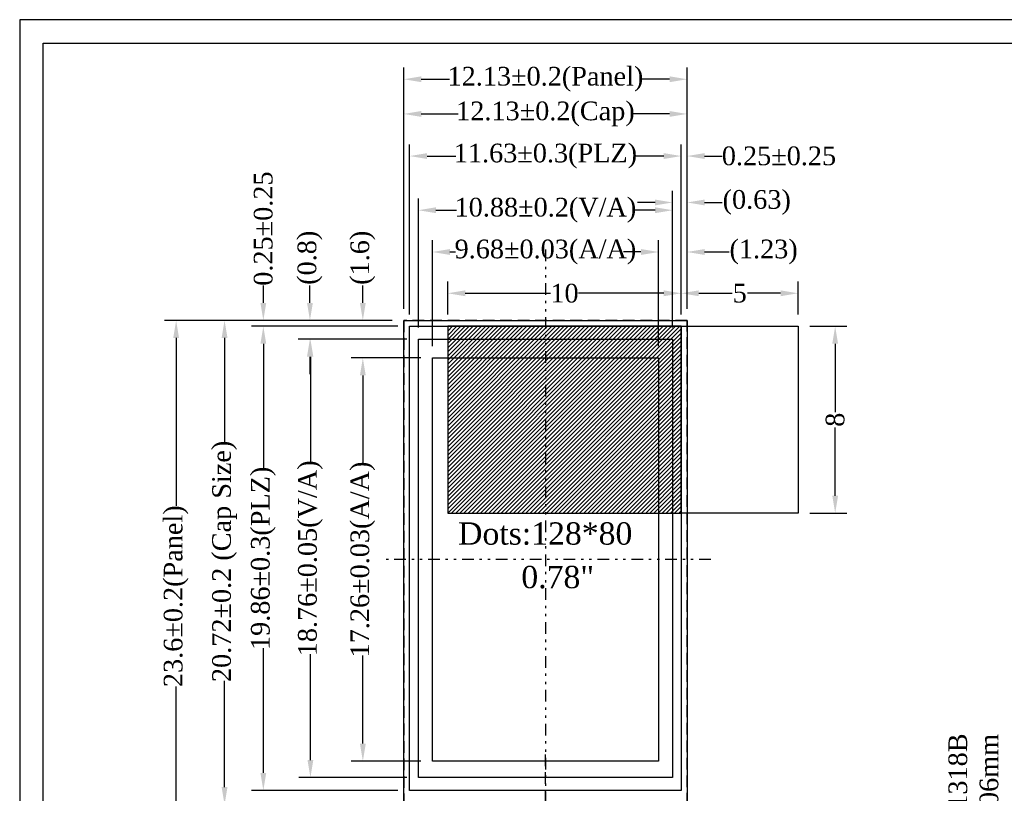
# Model space of a CAD drawing. Extents: x -334 to 152, y -2 to 1135.
# Tile 11 of 20: x -131 to -89, y 45 to 78. Entities that reach past the tile are written whole.
import ezdxf

# ---------------------------------------------------------------- set-up
doc = ezdxf.new("R2010")
doc.units = 0
doc.header["$MEASUREMENT"] = 0
doc.linetypes.add('DASHED', pattern=[0.75, 0.5, -0.25])
doc.linetypes.add('DIVIDE', pattern=[1.25, 0.5, -0.25, 0, -0.25, 0, -0.25])
for name, color, linetype in [('Dimension', 7, 'Continuous'), ('Frame', 7, 'Continuous'), ('Index', 7, 'Continuous')]:
    doc.layers.add(name, color=color, linetype=linetype)
doc.styles.get("Standard").update_dxf_attribs({"font": 'times.ttf'})
doc.dimstyles.get("Standard").update_dxf_attribs({"dimtxt": 0.18, "dimasz": 0.18, "dimexe": 0.18, "dimexo": 0.0625, "dimgap": 0.09, "dimtad": 0, "dimtih": 1, "dimtoh": 1, "dimdec": 4, "dimzin": 0, "dimdsep": 46, "dimtxsty": 'Standard', "dimcen": 0.09, "dimadec": 0, "dimazin": 0, "dimtfac": 1, "dimtdec": 4, "dimtofl": 0, "dimtmove": 0, "dimatfit": 3, "dimfxl": 1, "dimtolj": 1, "dimtzin": 0, "dimarcsym": 0})

# ---------------------------------------------------------------- blocks, each defined once
blk = doc.blocks.new('*D65')
at = {"color": 0, "lineweight": -2, "transparency": 16777216}
for p, q in [((-113.686, 64.181), (-113.686, 68.711)), ((-104.006, 64.181), (-104.006, 68.711)), ((-112.936, 68.211), (-112.7, 68.211)), ((-104.756, 68.211), (-104.992, 68.211))]:
    blk.add_line(p, q, dxfattribs=at)
at = {"color": 0, "transparency": 16777216}
for points in [[(-112.936, 68.336), (-112.936, 68.086), (-113.686, 68.211)], [(-104.756, 68.336), (-104.756, 68.086), (-104.006, 68.211)]]:
    blk.add_solid(points, dxfattribs=at)
at = {"layer": 'Defpoints', "color": 0, "transparency": 16777216}
for p in [(-104.006, 68.211), (-113.686, 63.681), (-104.006, 63.681)]:
    blk.add_point(p, dxfattribs=at)
at = {"color": 0, "transparency": 16777216, "insert": (-108.846, 68.211), "char_height": 0.8, "attachment_point": 5}
blk.add_mtext('\\A1;9.68%%P0.03(A/A)', dxfattribs=at)
blk = doc.blocks.new('*D66')
at = {"color": 0, "lineweight": -2, "transparency": 16777216}
for p, q in [((-114.661, 65.531), (-114.661, 72.817)), ((-103.031, 65.531), (-103.031, 72.817)), ((-113.911, 72.317), (-112.687, 72.317)), ((-103.781, 72.317), (-105.005, 72.317))]:
    blk.add_line(p, q, dxfattribs=at)
at = {"color": 0, "transparency": 16777216}
for points in [[(-113.911, 72.442), (-113.911, 72.192), (-114.661, 72.317)], [(-103.781, 72.442), (-103.781, 72.192), (-103.031, 72.317)]]:
    blk.add_solid(points, dxfattribs=at)
at = {"layer": 'Defpoints', "color": 0, "transparency": 16777216}
for p in [(-103.031, 72.317), (-114.661, 65.031), (-103.031, 65.031)]:
    blk.add_point(p, dxfattribs=at)
at = {"color": 0, "transparency": 16777216, "insert": (-108.846, 72.317), "char_height": 0.8, "attachment_point": 5}
blk.add_mtext('\\A1;11.63%%P0.3(PLZ)', dxfattribs=at)
blk = doc.blocks.new('*D67')
at = {"color": 0, "lineweight": -2, "transparency": 16777216}
for p, q in [((-114.911, 65.781), (-114.911, 76.104)), ((-102.781, 65.781), (-102.781, 76.104)), ((-114.161, 75.604), (-112.949, 75.604)), ((-103.531, 75.604), (-104.743, 75.604))]:
    blk.add_line(p, q, dxfattribs=at)
at = {"color": 0, "transparency": 16777216}
for points in [[(-114.161, 75.729), (-114.161, 75.479), (-114.911, 75.604)], [(-103.531, 75.729), (-103.531, 75.479), (-102.781, 75.604)]]:
    blk.add_solid(points, dxfattribs=at)
at = {"layer": 'Defpoints', "color": 0, "transparency": 16777216}
for p in [(-102.781, 75.604), (-114.911, 65.281), (-102.781, 65.281)]:
    blk.add_point(p, dxfattribs=at)
at = {"color": 0, "transparency": 16777216, "insert": (-108.846, 75.604), "char_height": 0.8, "attachment_point": 5}
blk.add_mtext('\\A1;12.13%%P0.2(Panel)', dxfattribs=at)
blk = doc.blocks.new('*D68')
at = {"color": 0, "lineweight": -2, "transparency": 16777216}
for p, q in [((-114.911, 65.781), (-114.911, 74.619)), ((-102.781, 65.781), (-102.781, 74.619)), ((-114.161, 74.119), (-112.589, 74.119)), ((-103.531, 74.119), (-105.103, 74.119))]:
    blk.add_line(p, q, dxfattribs=at)
at = {"color": 0, "transparency": 16777216}
for points in [[(-114.161, 74.244), (-114.161, 73.994), (-114.911, 74.119)], [(-103.531, 74.244), (-103.531, 73.994), (-102.781, 74.119)]]:
    blk.add_solid(points, dxfattribs=at)
at = {"layer": 'Defpoints', "color": 0, "transparency": 16777216}
for p in [(-102.781, 74.119), (-114.911, 65.281), (-102.781, 65.281)]:
    blk.add_point(p, dxfattribs=at)
at = {"color": 0, "transparency": 16777216, "insert": (-108.846, 74.119), "char_height": 0.8, "attachment_point": 5}
blk.add_mtext('\\A1;12.13%%p0.2(Cap)', dxfattribs=at)
blk = doc.blocks.new('*D69')
at = {"color": 0, "lineweight": -2, "transparency": 16777216}
for p, q in [((-103.406, 64.981), (-103.406, 70.831)), ((-102.781, 65.781), (-102.781, 70.831)), ((-104.156, 70.331), (-104.906, 70.331)), ((-102.031, 70.331), (-101.281, 70.331))]:
    blk.add_line(p, q, dxfattribs=at)
at = {"color": 0, "transparency": 16777216}
for points in [[(-104.156, 70.456), (-104.156, 70.206), (-103.406, 70.331)], [(-102.031, 70.456), (-102.031, 70.206), (-102.781, 70.331)]]:
    blk.add_solid(points, dxfattribs=at)
at = {"layer": 'Defpoints', "color": 0, "transparency": 16777216}
for p in [(-102.781, 70.331), (-102.781, 65.281), (-103.406, 64.481)]:
    blk.add_point(p, dxfattribs=at)
at = {"color": 0, "transparency": 16777216, "insert": (-99.802, 70.331), "char_height": 0.8, "attachment_point": 5}
blk.add_mtext('\\A1;(0.63)', dxfattribs=at)
blk = doc.blocks.new('*D70')
at = {"color": 0, "lineweight": -2, "transparency": 16777216}
for p, q in [((-103.031, 65.531), (-103.031, 72.817)), ((-102.781, 65.781), (-102.781, 72.817)), ((-103.781, 72.317), (-104.531, 72.317)), ((-102.031, 72.317), (-101.281, 72.317))]:
    blk.add_line(p, q, dxfattribs=at)
at = {"color": 0, "transparency": 16777216}
for points in [[(-103.781, 72.442), (-103.781, 72.192), (-103.031, 72.317)], [(-102.031, 72.442), (-102.031, 72.192), (-102.781, 72.317)]]:
    blk.add_solid(points, dxfattribs=at)
at = {"layer": 'Defpoints', "color": 0, "transparency": 16777216}
for p in [(-102.781, 72.317), (-103.031, 65.031), (-102.781, 65.281)]:
    blk.add_point(p, dxfattribs=at)
at = {"color": 0, "transparency": 16777216, "insert": (-98.85, 72.317), "char_height": 0.8, "attachment_point": 5}
blk.add_mtext('\\A1;0.25%%p0.25', dxfattribs=at)
blk = doc.blocks.new('*D71')
at = {"color": 0, "lineweight": -2, "transparency": 16777216}
for p, q in [((-104.006, 64.181), (-104.006, 68.711)), ((-102.781, 65.781), (-102.781, 68.711)), ((-104.756, 68.211), (-105.506, 68.211)), ((-102.031, 68.211), (-100.986, 68.211))]:
    blk.add_line(p, q, dxfattribs=at)
at = {"color": 0, "transparency": 16777216}
for points in [[(-104.756, 68.336), (-104.756, 68.086), (-104.006, 68.211)], [(-102.031, 68.336), (-102.031, 68.086), (-102.781, 68.211)]]:
    blk.add_solid(points, dxfattribs=at)
at = {"layer": 'Defpoints', "color": 0, "transparency": 16777216}
for p in [(-102.781, 68.211), (-102.781, 65.281), (-104.006, 63.681)]:
    blk.add_point(p, dxfattribs=at)
at = {"color": 0, "transparency": 16777216, "insert": (-99.507, 68.211), "char_height": 0.8, "attachment_point": 5}
blk.add_mtext('\\A1;(1.23)', dxfattribs=at)
blk = doc.blocks.new('*D72')
at = {"color": 0, "lineweight": -2, "transparency": 16777216}
for p, q in [((-114.186, 63.681), (-117.163, 63.681)), ((-116.663, 62.931), (-116.663, 59.155)), ((-116.663, 47.171), (-116.663, 50.947)), ((-114.186, 46.421), (-117.163, 46.421))]:
    blk.add_line(p, q, dxfattribs=at)
at = {"color": 0, "transparency": 16777216}
for points in [[(-116.788, 62.931), (-116.538, 62.931), (-116.663, 63.681)], [(-116.788, 47.171), (-116.538, 47.171), (-116.663, 46.421)]]:
    blk.add_solid(points, dxfattribs=at)
at = {"layer": 'Defpoints', "color": 0, "transparency": 16777216}
for p in [(-113.686, 63.681), (-116.663, 46.421), (-113.686, 46.421)]:
    blk.add_point(p, dxfattribs=at)
at = {"color": 0, "transparency": 16777216, "insert": (-116.663, 55.051), "char_height": 0.8, "attachment_point": 5, "rotation": 90}
blk.add_mtext('\\A1;17.26%%p0.03(A/A)', dxfattribs=at)
blk = doc.blocks.new('*D73')
at = {"color": 0, "lineweight": -2, "transparency": 16777216}
for p, q in [((-114.786, 64.481), (-119.406, 64.481)), ((-118.906, 63.731), (-118.906, 59.205)), ((-118.906, 46.471), (-118.906, 50.997)), ((-114.786, 45.721), (-119.406, 45.721))]:
    blk.add_line(p, q, dxfattribs=at)
at = {"color": 0, "transparency": 16777216}
for points in [[(-119.031, 63.731), (-118.781, 63.731), (-118.906, 64.481)], [(-119.031, 46.471), (-118.781, 46.471), (-118.906, 45.721)]]:
    blk.add_solid(points, dxfattribs=at)
at = {"layer": 'Defpoints', "color": 0, "transparency": 16777216}
for p in [(-114.286, 64.481), (-118.906, 45.721), (-114.286, 45.721)]:
    blk.add_point(p, dxfattribs=at)
at = {"color": 0, "transparency": 16777216, "insert": (-118.906, 55.101), "char_height": 0.8, "attachment_point": 5, "rotation": 90}
blk.add_mtext('\\A1;18.76%%P0.05(V/A)', dxfattribs=at)
blk = doc.blocks.new('*D74')
at = {"color": 0, "lineweight": -2, "transparency": 16777216}
for p, q in [((-115.161, 65.031), (-121.422, 65.031)), ((-120.922, 64.281), (-120.922, 58.942)), ((-120.922, 45.921), (-120.922, 51.259)), ((-115.161, 45.171), (-121.422, 45.171))]:
    blk.add_line(p, q, dxfattribs=at)
at = {"color": 0, "transparency": 16777216}
for points in [[(-121.047, 64.281), (-120.797, 64.281), (-120.922, 65.031)], [(-121.047, 45.921), (-120.797, 45.921), (-120.922, 45.171)]]:
    blk.add_solid(points, dxfattribs=at)
at = {"layer": 'Defpoints', "color": 0, "transparency": 16777216}
for p in [(-114.661, 65.031), (-120.922, 45.171), (-114.661, 45.171)]:
    blk.add_point(p, dxfattribs=at)
at = {"color": 0, "transparency": 16777216, "insert": (-120.922, 55.101), "char_height": 0.8, "attachment_point": 5, "rotation": 90}
blk.add_mtext('\\A1;19.86%%P0.3(PLZ)', dxfattribs=at)
blk = doc.blocks.new('*D75')
at = {"color": 0, "lineweight": -2, "transparency": 16777216}
for p, q in [((-115.411, 65.281), (-125.155, 65.281)), ((-124.655, 64.531), (-124.655, 57.345)), ((-124.655, 42.431), (-124.655, 49.616)), ((-115.411, 41.681), (-125.155, 41.681))]:
    blk.add_line(p, q, dxfattribs=at)
at = {"color": 0, "transparency": 16777216}
for points in [[(-124.78, 64.531), (-124.53, 64.531), (-124.655, 65.281)], [(-124.78, 42.431), (-124.53, 42.431), (-124.655, 41.681)]]:
    blk.add_solid(points, dxfattribs=at)
at = {"layer": 'Defpoints', "color": 0, "transparency": 16777216}
for p in [(-114.911, 65.281), (-124.655, 41.681), (-114.911, 41.681)]:
    blk.add_point(p, dxfattribs=at)
at = {"color": 0, "transparency": 16777216, "insert": (-124.655, 53.481), "char_height": 0.8, "attachment_point": 5, "rotation": 90}
blk.add_mtext('\\A1;23.6%%p0.2(Panel)', dxfattribs=at)
blk = doc.blocks.new('*D76')
at = {"color": 0, "lineweight": -2, "transparency": 16777216}
for p, q in [((-120.922, 66.031), (-120.922, 66.781)), ((-115.411, 65.281), (-121.422, 65.281)), ((-115.161, 65.031), (-121.422, 65.031)), ((-120.922, 64.281), (-120.922, 63.531))]:
    blk.add_line(p, q, dxfattribs=at)
at = {"color": 0, "transparency": 16777216}
for points in [[(-121.047, 66.031), (-120.797, 66.031), (-120.922, 65.281)], [(-121.047, 64.281), (-120.797, 64.281), (-120.922, 65.031)]]:
    blk.add_solid(points, dxfattribs=at)
at = {"layer": 'Defpoints', "color": 0, "transparency": 16777216}
for p in [(-120.922, 65.281), (-114.911, 65.281), (-114.661, 65.031)]:
    blk.add_point(p, dxfattribs=at)
at = {"color": 0, "transparency": 16777216, "insert": (-120.922, 69.212), "char_height": 0.8, "attachment_point": 5, "rotation": 90}
blk.add_mtext('\\A1;0.25%%p0.25', dxfattribs=at)
blk = doc.blocks.new('*D77')
at = {"color": 0, "lineweight": -2, "transparency": 16777216}
for p, q in [((-118.927, 66.031), (-118.927, 66.781)), ((-115.411, 65.281), (-119.427, 65.281)), ((-114.786, 64.481), (-119.427, 64.481)), ((-118.927, 63.731), (-118.927, 62.981))]:
    blk.add_line(p, q, dxfattribs=at)
at = {"color": 0, "transparency": 16777216}
for points in [[(-119.052, 66.031), (-118.802, 66.031), (-118.927, 65.281)], [(-119.052, 63.731), (-118.802, 63.731), (-118.927, 64.481)]]:
    blk.add_solid(points, dxfattribs=at)
at = {"layer": 'Defpoints', "color": 0, "transparency": 16777216}
for p in [(-118.927, 65.281), (-114.911, 65.281), (-114.286, 64.481)]:
    blk.add_point(p, dxfattribs=at)
at = {"color": 0, "transparency": 16777216, "insert": (-118.927, 67.964), "char_height": 0.8, "attachment_point": 5, "rotation": 90}
blk.add_mtext('\\A1;(0.8)', dxfattribs=at)
blk = doc.blocks.new('*D78')
at = {"color": 0, "lineweight": -2, "transparency": 16777216}
for p, q in [((-116.663, 66.031), (-116.663, 66.781)), ((-115.411, 65.281), (-117.163, 65.281)), ((-114.186, 63.681), (-117.163, 63.681)), ((-116.663, 62.931), (-116.663, 62.181))]:
    blk.add_line(p, q, dxfattribs=at)
at = {"color": 0, "transparency": 16777216}
for points in [[(-116.788, 66.031), (-116.538, 66.031), (-116.663, 65.281)], [(-116.788, 62.931), (-116.538, 62.931), (-116.663, 63.681)]]:
    blk.add_solid(points, dxfattribs=at)
at = {"layer": 'Defpoints', "color": 0, "transparency": 16777216}
for p in [(-116.663, 65.281), (-114.911, 65.281), (-113.686, 63.681)]:
    blk.add_point(p, dxfattribs=at)
at = {"color": 0, "transparency": 16777216, "insert": (-116.663, 67.964), "char_height": 0.8, "attachment_point": 5, "rotation": 90}
blk.add_mtext('\\A1;(1.6)', dxfattribs=at)
blk = doc.blocks.new('*D80')
at = {"color": 0, "lineweight": -2, "transparency": 16777216}
for p, q in [((-113.031, 65.531), (-113.031, 66.944)), ((-103.031, 65.531), (-103.031, 66.944)), ((-112.281, 66.444), (-108.631, 66.444)), ((-103.781, 66.444), (-107.431, 66.444))]:
    blk.add_line(p, q, dxfattribs=at)
at = {"color": 0, "transparency": 16777216}
for points in [[(-112.281, 66.569), (-112.281, 66.319), (-113.031, 66.444)], [(-103.781, 66.569), (-103.781, 66.319), (-103.031, 66.444)]]:
    blk.add_solid(points, dxfattribs=at)
at = {"layer": 'Defpoints', "color": 0, "transparency": 16777216}
for p in [(-103.031, 66.444), (-113.031, 65.031), (-103.031, 65.031)]:
    blk.add_point(p, dxfattribs=at)
at = {"color": 0, "transparency": 16777216, "insert": (-108.031, 66.444), "char_height": 0.8, "attachment_point": 5}
blk.add_mtext('\\A1;10', dxfattribs=at)
blk = doc.blocks.new('*D81')
at = {"color": 0, "lineweight": -2, "transparency": 16777216}
for p, q in [((-103.031, 65.531), (-103.031, 66.944)), ((-98.031, 65.531), (-98.031, 66.944)), ((-102.281, 66.444), (-100.859, 66.444)), ((-98.781, 66.444), (-100.203, 66.444))]:
    blk.add_line(p, q, dxfattribs=at)
at = {"color": 0, "transparency": 16777216}
for points in [[(-102.281, 66.569), (-102.281, 66.319), (-103.031, 66.444)], [(-98.781, 66.569), (-98.781, 66.319), (-98.031, 66.444)]]:
    blk.add_solid(points, dxfattribs=at)
at = {"layer": 'Defpoints', "color": 0, "transparency": 16777216}
for p in [(-98.031, 66.444), (-103.031, 65.031), (-98.031, 65.031)]:
    blk.add_point(p, dxfattribs=at)
at = {"color": 0, "transparency": 16777216, "insert": (-100.531, 66.444), "char_height": 0.8, "attachment_point": 5}
blk.add_mtext('\\A1;5', dxfattribs=at)
blk = doc.blocks.new('*D82')
at = {"color": 0, "lineweight": -2, "transparency": 16777216}
for p, q in [((-97.531, 65.031), (-95.944, 65.031)), ((-96.444, 64.281), (-96.444, 61.356)), ((-96.444, 57.781), (-96.444, 60.705)), ((-97.531, 57.031), (-95.944, 57.031))]:
    blk.add_line(p, q, dxfattribs=at)
at = {"color": 0, "transparency": 16777216}
for points in [[(-96.569, 64.281), (-96.319, 64.281), (-96.444, 65.031)], [(-96.569, 57.781), (-96.319, 57.781), (-96.444, 57.031)]]:
    blk.add_solid(points, dxfattribs=at)
at = {"layer": 'Defpoints', "color": 0, "transparency": 16777216}
for p in [(-98.031, 65.031), (-98.031, 57.031), (-96.444, 57.031)]:
    blk.add_point(p, dxfattribs=at)
at = {"color": 0, "transparency": 16777216, "insert": (-96.444, 61.031), "char_height": 0.8, "attachment_point": 5, "rotation": 90}
blk.add_mtext('\\A1;8', dxfattribs=at)
blk = doc.blocks.new('*D93')
at = {"color": 0, "lineweight": -2, "transparency": 16777216}
for p, q in [((-114.286, 64.981), (-114.286, 70.499)), ((-103.406, 64.981), (-103.406, 70.499)), ((-113.536, 69.999), (-112.654, 69.999)), ((-104.156, 69.999), (-105.038, 69.999))]:
    blk.add_line(p, q, dxfattribs=at)
at = {"color": 0, "transparency": 16777216}
for points in [[(-113.536, 70.124), (-113.536, 69.874), (-114.286, 69.999)], [(-104.156, 70.124), (-104.156, 69.874), (-103.406, 69.999)]]:
    blk.add_solid(points, dxfattribs=at)
at = {"layer": 'Defpoints', "color": 0, "transparency": 16777216}
for p in [(-103.406, 69.999), (-114.286, 64.481), (-103.406, 64.481)]:
    blk.add_point(p, dxfattribs=at)
at = {"color": 0, "transparency": 16777216, "insert": (-108.846, 69.999), "char_height": 0.8, "attachment_point": 5}
blk.add_mtext('\\A1;10.88%%p0.2(V/A)', dxfattribs=at)
blk = doc.blocks.new('*D94')
at = {"layer": 'Defpoints', "color": 0, "transparency": 16777216}
for p in [(-122.582, 65.281), (-114.911, 65.281), (-114.911, 44.561)]:
    blk.add_point(p, dxfattribs=at)
at = {"layer": 'Dimension', "color": 0, "lineweight": -2, "transparency": 16777216}
for p, q in [((-115.411, 65.281), (-123.082, 65.281)), ((-122.582, 64.531), (-122.582, 60.082)), ((-122.582, 45.311), (-122.582, 49.86)), ((-115.411, 44.561), (-123.082, 44.561))]:
    blk.add_line(p, q, dxfattribs=at)
at = {"layer": 'Dimension', "color": 0, "transparency": 16777216}
for points in [[(-122.707, 64.531), (-122.457, 64.531), (-122.582, 65.281)], [(-122.707, 45.311), (-122.457, 45.311), (-122.582, 44.561)]]:
    blk.add_solid(points, dxfattribs=at)
at = {"layer": 'Dimension', "color": 0, "transparency": 16777216, "insert": (-122.582, 54.971), "char_height": 0.8, "attachment_point": 5, "rotation": 90}
blk.add_mtext('\\A1;20.72±0.2 (Cap Size)', dxfattribs=at)

msp = doc.modelspace()

# ---------------------------------------------------------------- hatches: boundary and pattern name
h = msp.add_hatch()
h.set_pattern_fill('ANSI31', color=4, style=0)
h.set_pattern_definition([(45, (-133.45032, -1.56242), (-0.08838835, 0.08838835), [])])
h.paths.add_polyline_path([(-103.03097, 65.03077), (-113.03097, 65.03077), (-113.03097, 57.03077), (-103.03097, 57.03077)])

# ---------------------------------------------------------------- linework, layer by layer
at = {"color": 1, "linetype": 'DIVIDE'}
for p, q in [((-108.84597, 68.32077), (-108.84597, 27.96652)), ((-101.76793, 55.05077), (-115.80004, 55.05077))]:
    msp.add_line(p, q, dxfattribs=at)
at = {"color": 1, "linetype": 'DASHED'}
msp.add_line((-108.84597, 37.20086), (-108.84597, 46.74046), dxfattribs=at)
for points in [[(-102.78097, 65.28077), (-102.78097, 41.68077), (-114.91097, 41.68077), (-114.91097, 65.28077)], [(-113.68597, 63.68077), (-104.00597, 63.68077), (-104.00597, 46.42077), (-113.68597, 46.42077)]]:
    msp.add_lwpolyline(points, close=True)
at = {"linetype": 'DASHED'}
msp.add_lwpolyline([(-114.91097, 65.28077), (-114.91097, 44.56077), (-102.78097, 44.56077), (-102.78097, 65.28077)], close=True, dxfattribs=at)
at = {"color": 6}
msp.add_lwpolyline([(-114.66097, 65.03077), (-103.03097, 65.03077), (-103.03097, 45.17077), (-114.66097, 45.17077)], close=True, dxfattribs=at)
at = {"color": 4}
for points in [[(-103.03097, 65.03077), (-113.03097, 65.03077), (-113.03097, 57.03077), (-103.03097, 57.03077)], [(-103.03097, 65.03077), (-98.03097, 65.03077), (-98.03097, 57.03077), (-103.03097, 57.03077)], [(-114.28597, 64.48077), (-103.40597, 64.48077), (-103.40597, 45.72077), (-114.28597, 45.72077)]]:
    msp.add_lwpolyline(points, close=True, dxfattribs=at)
at = {"color": 0}
msp.add_lwpolyline([(-113.68597, 63.68077), (-104.00597, 63.68077), (-104.00597, 46.42077), (-113.68597, 46.42077)], close=True, dxfattribs=at)
at = {"layer": 'Frame'}
for points in [[(-11.35147, 78.15231), (-131.35147, 78.15231), (-131.35147, -1.84769), (-11.35147, -1.84769)], [(-12.35147, -0.84769), (-130.35147, -0.84769), (-130.35147, 77.15231), (-12.35147, 77.15231)]]:
    msp.add_lwpolyline(points, close=True, dxfattribs=at)

# ---------------------------------------------------------------- texts
for s, p in [(' Dots:128*80', (-112.94441, 55.68613)), ('0.78"', (-109.8783, 53.82388))]:
    msp.add_text(s, height=0.9555).set_placement(p)
at = {"layer": 'Index'}
for s, p in [('3M #1318B', (-90.79508, 41.80051)), ('10X8X0.06mm', (-89.46175, 40.03555))]:
    msp.add_text(s, height=0.8, rotation=90, dxfattribs=at).set_placement(p)

# ---------------------------------------------------------------- dimensions: what is measured, and where the dimension line sits
for base, p1, p2, text, override, picture, middle in [((-102.78097, 75.60433), (-114.91097, 65.28077), (-102.78097, 65.28077), '<>%%P0.2(Panel)', {"dimtxt": 0.8, "dimasz": 0.75, "dimexe": 0.5, "dimexo": 0.5, "dimgap": 0.1, "dimtih": 0, "dimtoh": 0, "dimzin": 8, "dimazin": 2, "dimtzin": 8}, '*D67', (-108.84597, 75.60433)), ((-102.78097, 74.11876), (-114.91097, 65.28077), (-102.78097, 65.28077), '<>%%p0.2(Cap)', {"dimtxt": 0.8, "dimasz": 0.75, "dimexe": 0.5, "dimexo": 0.5, "dimgap": 0.1, "dimtih": 0, "dimtoh": 0, "dimzin": 8, "dimazin": 2, "dimtzin": 8}, '*D68', (-108.84597, 74.11876)), ((-103.03097, 72.31677), (-114.66097, 65.03077), (-103.03097, 65.03077), '<>%%P0.3(PLZ)', {"dimtxt": 0.8, "dimasz": 0.75, "dimexe": 0.5, "dimexo": 0.5, "dimgap": 0.1, "dimtih": 0, "dimtoh": 0, "dimzin": 8, "dimazin": 2, "dimtzin": 8}, '*D66', (-108.84597, 72.31677)), ((-102.78097, 72.31677), (-103.03097, 65.03077), (-102.78097, 65.28077), '<>%%p0.25', {"dimtxt": 0.8, "dimasz": 0.75, "dimexe": 0.5, "dimexo": 0.5, "dimgap": 0.1, "dimtih": 0, "dimtoh": 0, "dimdec": 2, "dimzin": 8, "dimazin": 2, "dimtzin": 8}, '*D70', (-98.8499, 72.31677)), ((-102.7809720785, 70.330834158), (-103.4059720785, 64.4807659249), (-102.7809720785, 65.2807659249), '(<>)', {"dimtxt": 0.8, "dimasz": 0.75, "dimexe": 0.5, "dimexo": 0.5, "dimgap": 0.1, "dimtih": 0, "dimtoh": 0, "dimdec": 2, "dimzin": 8, "dimazin": 2, "dimtzin": 8}, '*D69', (-99.8024572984, 70.330834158)), ((-103.40597, 69.99898), (-114.28597, 64.48077), (-103.40597, 64.48077), '<>%%p0.2(V/A)', {"dimtxt": 0.8, "dimasz": 0.75, "dimexe": 0.5, "dimexo": 0.5, "dimgap": 0.1, "dimtih": 0, "dimtoh": 0, "dimzin": 8, "dimazin": 2, "dimtzin": 8}, '*D93', (-108.84597, 69.99898)), ((-104.00597, 68.21064), (-113.68597, 63.68077), (-104.00597, 63.68077), '<>%%P0.03(A/A)', {"dimtxt": 0.8, "dimasz": 0.75, "dimexe": 0.5, "dimexo": 0.5, "dimgap": 0.1, "dimtih": 0, "dimtoh": 0, "dimzin": 8, "dimazin": 2, "dimtzin": 8}, '*D65', (-108.84597, 68.21064))]:
    dim = msp.add_linear_dim(base=base, p1=p1, p2=p2, text=text, dimstyle='Standard', override=override)
    dim.commit()
    dim.dimension.update_dxf_attribs({"geometry": picture, "text_midpoint": middle})
for base, p1, p2, text, override, picture, middle in [((-120.9222, 65.28077), (-114.66097, 65.03077), (-114.91097, 65.28077), '<>%%p0.25', {"dimtxt": 0.8, "dimasz": 0.75, "dimexe": 0.5, "dimexo": 0.5, "dimgap": 0.1, "dimtih": 0, "dimtoh": 0, "dimzin": 8, "dimazin": 2, "dimtzin": 8}, '*D76', (-120.9222, 69.21184)), ((-118.92705, 65.28077), (-114.28597, 64.48077), (-114.91097, 65.28077), '(<>)', {"dimtxt": 0.8, "dimasz": 0.75, "dimexe": 0.5, "dimexo": 0.5, "dimgap": 0.1, "dimtih": 0, "dimtoh": 0, "dimdec": 2, "dimzin": 8, "dimazin": 2, "dimtzin": 8}, '*D77', (-118.92705, 67.96397)), ((-116.66256, 65.28077), (-113.68597, 63.68077), (-114.91097, 65.28077), '(<>)', {"dimtxt": 0.8, "dimasz": 0.75, "dimexe": 0.5, "dimexo": 0.5, "dimgap": 0.1, "dimtih": 0, "dimtoh": 0, "dimdec": 2, "dimzin": 8, "dimazin": 2, "dimtzin": 8}, '*D78', (-116.66256, 67.96397)), ((-124.6553, 41.68077), (-114.91097, 65.28077), (-114.91097, 41.68077), '<>%%p0.2(Panel)', {"dimtxt": 0.8, "dimasz": 0.75, "dimexe": 0.5, "dimexo": 0.5, "dimgap": 0.1, "dimtih": 0, "dimtoh": 0, "dimzin": 8, "dimazin": 2, "dimtzin": 8}, '*D75', (-124.6553, 53.48077)), ((-120.9222, 45.17077), (-114.66097, 65.03077), (-114.66097, 45.17077), '<>%%P0.3(PLZ)', {"dimtxt": 0.8, "dimasz": 0.75, "dimexe": 0.5, "dimexo": 0.5, "dimgap": 0.1, "dimtih": 0, "dimtoh": 0, "dimzin": 8, "dimazin": 2, "dimtzin": 8}, '*D74', (-120.9222, 55.10077)), ((-118.90557, 45.72077), (-114.28597, 64.48077), (-114.28597, 45.72077), '<>%%P0.05(V/A)', {"dimtxt": 0.8, "dimasz": 0.75, "dimexe": 0.5, "dimexo": 0.5, "dimgap": 0.1, "dimtih": 0, "dimtoh": 0, "dimzin": 8, "dimazin": 2, "dimtzin": 8}, '*D73', (-118.90557, 55.10077)), ((-116.66256, 46.42077), (-113.68597, 63.68077), (-113.68597, 46.42077), '<>%%p0.03(A/A)', {"dimtxt": 0.8, "dimasz": 0.75, "dimexe": 0.5, "dimexo": 0.5, "dimgap": 0.1, "dimtih": 0, "dimtoh": 0, "dimzin": 8, "dimazin": 2, "dimtzin": 8}, '*D72', (-116.66256, 55.05077))]:
    dim = msp.add_linear_dim(base=base, p1=p1, p2=p2, angle=90, text=text, dimstyle='Standard', override=override)
    dim.commit()
    dim.dimension.update_dxf_attribs({"geometry": picture, "text_midpoint": middle})
dim = msp.add_linear_dim(base=(-102.7809720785, 68.2106437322), p1=(-104.0059720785, 63.6807659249), p2=(-102.7809720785, 65.2807659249), text='(<>)', dimstyle='Standard', override={"dimtxt": 0.8, "dimasz": 0.75, "dimexe": 0.5, "dimexo": 0.5, "dimgap": 0.1, "dimtih": 0, "dimtoh": 0, "dimdec": 2, "dimzin": 8, "dimazin": 2, "dimtzin": 8})
dim.commit()
dim.dimension.update_dxf_attribs({"geometry": '*D71', "text_midpoint": (-99.5071436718, 68.2106437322), "dimtype": 160})
for base, p1, p2, picture, middle in [((-103.03097, 66.44446), (-113.03097, 65.03077), (-103.03097, 65.03077), '*D80', (-108.03097, 66.44446)), ((-98.03097, 66.44446), (-103.03097, 65.03077), (-98.03097, 65.03077), '*D81', (-100.53097, 66.44446))]:
    dim = msp.add_linear_dim(base=base, p1=p1, p2=p2, dimstyle='Standard', override={"dimtxt": 0.8, "dimasz": 0.75, "dimexe": 0.5, "dimexo": 0.5, "dimgap": 0.1, "dimtih": 0, "dimtoh": 0, "dimzin": 8, "dimazin": 2, "dimtzin": 8})
    dim.commit()
    dim.dimension.update_dxf_attribs({"geometry": picture, "text_midpoint": middle})
dim = msp.add_linear_dim(base=(-96.44395, 57.03077), p1=(-98.03097, 65.03077), p2=(-98.03097, 57.03077), angle=90, dimstyle='Standard', override={"dimtxt": 0.8, "dimasz": 0.75, "dimexe": 0.5, "dimexo": 0.5, "dimgap": 0.1, "dimtih": 0, "dimtoh": 0, "dimzin": 8, "dimazin": 2, "dimtzin": 8})
dim.commit()
dim.dimension.update_dxf_attribs({"geometry": '*D82', "text_midpoint": (-96.44395, 61.03077)})
at = {"layer": 'Dimension'}
dim = msp.add_linear_dim(base=(-122.58231, 65.28077), p1=(-114.91097, 44.56077), p2=(-114.91097, 65.28077), angle=90, text='<> (Cap Size)', dimstyle='Standard', override={"dimtxt": 0.8, "dimasz": 0.75, "dimexe": 0.5, "dimexo": 0.5, "dimgap": 0.1, "dimtih": 0, "dimtoh": 0, "dimzin": 8, "dimazin": 2, "dimtol": 1, "dimtp": 0.2, "dimtm": 0.2, "dimtzin": 8}, dxfattribs=at)
dim.commit()
dim.dimension.update_dxf_attribs({"geometry": '*D94', "text_midpoint": (-122.58231, 54.97106), "dimtype": 160})

doc.saveas('drawing.dxf')
